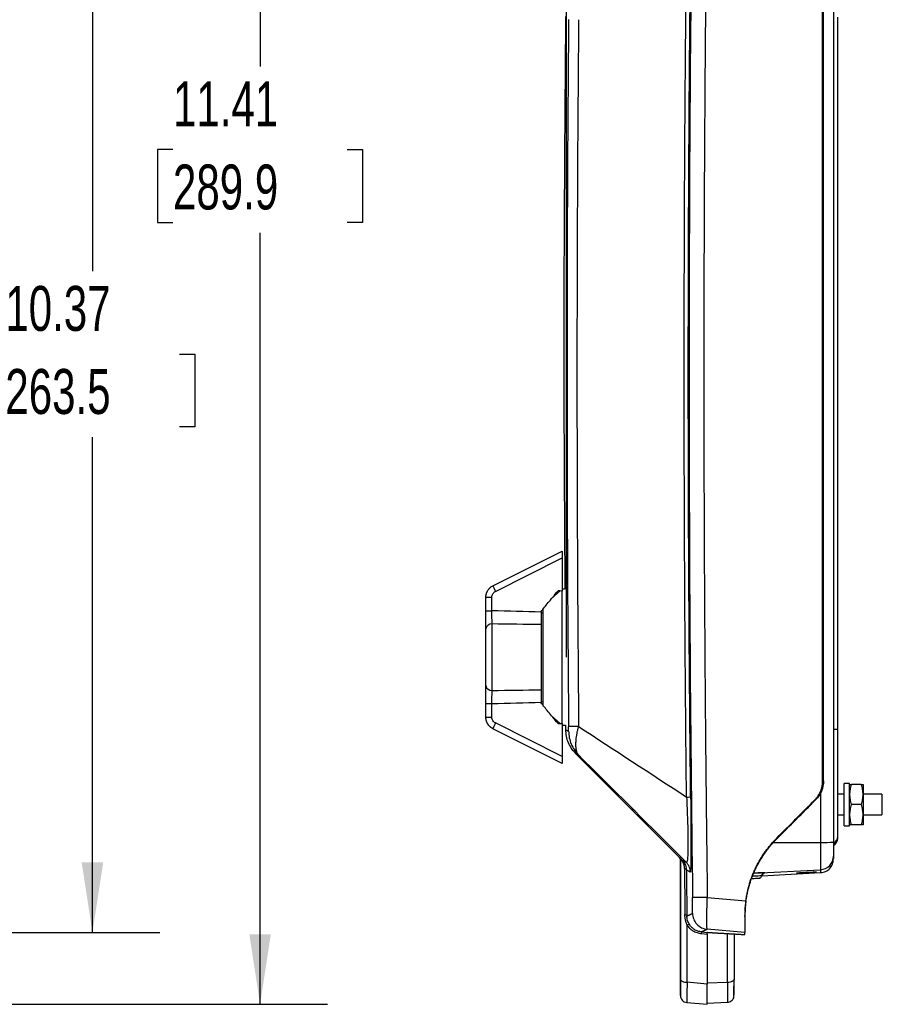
# Model space of a CAD drawing. Header units: inches. Extents: x 1.2 to 53.8, y 1.2 to 41.3.
# Tile 12 of 45: x 21.1 to 29.1, y 9.5 to 18.6. Entities that reach past the tile are written whole.
import ezdxf

# ---------------------------------------------------------------- set-up
doc = ezdxf.new("R2010")
doc.units = ezdxf.units.IN
doc.header["$LTSCALE"] = 5
doc.header["$MEASUREMENT"] = 0
doc.layers.add('DIMENSIONS', color=140, linetype='Continuous', lineweight=25)
doc.styles.add('SLDTEXTSTYLE0', font='TXT', dxfattribs={"width": 0.7})
doc.dimstyles.new('SLDDIMSTYLE1', dxfattribs={"dimtxt": 0.424805, "dimasz": 0.65, "dimexe": 0, "dimexo": 0.0625, "dimgap": 0.106201, "dimtad": 0, "dimtih": 1, "dimtoh": 1, "dimrnd": 1e-09, "dimzin": 12, "dimdsep": 46, "dimtxsty": 'SLDTEXTSTYLE0', "dimsah": 1, "dimcen": 0.09, "dimadec": 0, "dimazin": 3, "dimtfac": 1, "dimtofl": 0, "dimtmove": 0, "dimatfit": 3, "dimfxl": 0, "dimfrac": 2, "dimtolj": 1, "dimtzin": 12, "dimarcsym": 0})
doc.dimstyles.new('SLDDIMSTYLE3', dxfattribs={"dimtxt": 0.424805, "dimasz": 0.65, "dimexe": 0, "dimexo": 0.0625, "dimgap": 0.106201, "dimtad": 0, "dimtih": 1, "dimtoh": 1, "dimrnd": 1e-09, "dimzin": 12, "dimdsep": 46, "dimtxsty": 'SLDTEXTSTYLE0', "dimsah": 1, "dimcen": 0.09, "dimadec": 0, "dimazin": 3, "dimtfac": 1, "dimtmove": 0, "dimatfit": 0, "dimfxl": 0, "dimfrac": 2, "dimtolj": 1, "dimtzin": 12, "dimarcsym": 0})

# ---------------------------------------------------------------- blocks, each defined once
blk = doc.blocks.new('_D_3')
at = {"layer": 'DIMENSIONS'}
for p, q in [((17.918, 20.5129), (22.384, 20.5129)), ((21.759, 20.5129), (21.759, 16.2714)), ((20.9511, 15.5011), (20.8085, 15.5011)), ((20.8085, 15.5011), (20.8085, 14.826)), ((22.5669, 15.5011), (22.7095, 15.5011)), ((22.7095, 15.5011), (22.7095, 14.826)), ((20.8085, 14.826), (20.9511, 14.826)), ((22.7095, 14.826), (22.5669, 14.826)), ((21.759, 10.14), (21.759, 14.7309)), ((14.798, 10.14), (22.384, 10.14))]:
    blk.add_line(p, q, dxfattribs=at)
for points in [[(21.759, 20.5129), (21.659, 19.8629), (21.859, 19.8629)], [(21.759, 10.14), (21.859, 10.79), (21.659, 10.79)]]:
    blk.add_solid(points, dxfattribs=at)
at = {"layer": 'DIMENSIONS', "char_height": 0.41667, "attachment_point": 1, "style": 'SLDTEXTSTYLE0'}
for s, insert in [('10.37', (20.9511, 16.1333)), ('263.5', (20.9511, 15.3631))]:
    blk.add_mtext(s, dxfattribs=dict(at, insert=insert))
blk = doc.blocks.new('_D_4')
at = {"layer": 'DIMENSIONS'}
for p, q in [((17.8784, 20.8882), (23.9385, 20.8882)), ((23.3135, 20.8882), (23.3135, 18.1671)), ((22.5056, 17.3968), (22.363, 17.3968)), ((22.363, 17.3968), (22.363, 16.7217)), ((24.1214, 17.3968), (24.264, 17.3968)), ((24.264, 17.3968), (24.264, 16.7217)), ((22.363, 16.7217), (22.5056, 16.7217)), ((24.264, 16.7217), (24.1214, 16.7217)), ((23.3135, 9.4737), (23.3135, 16.6266)), ((14.1796, 9.4737), (23.9385, 9.4737))]:
    blk.add_line(p, q, dxfattribs=at)
for points in [[(23.3135, 20.8882), (23.2135, 20.2382), (23.4135, 20.2382)], [(23.3135, 9.4737), (23.4135, 10.1237), (23.2135, 10.1237)]]:
    blk.add_solid(points, dxfattribs=at)
at = {"layer": 'DIMENSIONS', "char_height": 0.41667, "attachment_point": 1, "style": 'SLDTEXTSTYLE0'}
for s, insert in [('11.41', (22.5056, 18.029)), ('289.9', (22.5056, 17.2588))]:
    blk.add_mtext(s, dxfattribs=dict(at, insert=insert))
blk = doc.blocks.new('_D_7')
at = {"layer": 'DIMENSIONS'}
for p, q in [((26.1543, 12.9414), (26.1543, 24.2845)), ((27.8801, 20.8494), (27.8801, 24.2845)), ((26.1543, 23.6595), (24.9043, 23.6595)), ((26.4332, 23.6595), (26.2905, 23.6595)), ((26.2905, 23.6595), (26.2905, 22.9844)), ((27.6955, 23.6595), (27.8382, 23.6595)), ((27.8382, 23.6595), (27.8382, 22.9844)), ((27.8801, 23.6595), (29.1301, 23.6595)), ((26.2905, 22.9844), (26.4332, 22.9844)), ((27.8382, 22.9844), (27.6955, 22.9844))]:
    blk.add_line(p, q, dxfattribs=at)
for points in [[(26.1543, 23.6595), (25.5043, 23.7595), (25.5043, 23.5595)], [(27.8801, 23.6595), (28.5301, 23.5595), (28.5301, 23.7595)]]:
    blk.add_solid(points, dxfattribs=at)
at = {"layer": 'DIMENSIONS', "char_height": 0.41667, "attachment_point": 1, "style": 'SLDTEXTSTYLE0'}
for s, insert in [('1.73', (26.4332, 24.2917)), ('43.8', (26.4332, 23.5215))]:
    blk.add_mtext(s, dxfattribs=dict(at, insert=insert))

msp = doc.modelspace()

# ---------------------------------------------------------------- linework, layer by layer
for p, q in [((28.6701, 12.025), (28.6701, 18.6256)), ((28.5384, 11.5457), (28.5384, 15.4612)), ((25.4726, 13.354), (26.116, 13.6756)), ((25.4958, 13.3011), (26.116, 13.6112)), ((26.116, 13.6112), (26.116, 13.305)), ((25.4073, 13.2483), (25.4631, 13.2483)), ((25.4073, 13.1212), (25.4073, 13.2483)), ((25.4631, 13.1212), (25.4631, 13.2483)), ((26.0949, 13.3054), (26.0169, 13.2345)), ((26.1124, 13.3082), (26.1124, 12.0764)), ((26.1359, 13.3213), (26.116, 13.3213)), ((25.4073, 13.1212), (25.4631, 13.1212)), ((25.9192, 13.1156), (25.9192, 13.1096)), ((25.9392, 13.1005), (25.9192, 13.1008)), ((25.9392, 12.3222), (25.9392, 13.144)), ((25.4654, 12.3828), (25.4654, 13)), ((25.9192, 12.9934), (25.9192, 12.3894)), ((25.4073, 12.4282), (25.4073, 12.9546)), ((25.4073, 12.2616), (25.4631, 12.2616)), ((25.4073, 12.1345), (25.4073, 12.2616)), ((25.4631, 12.1345), (25.4631, 12.2616)), ((25.9192, 12.2819), (25.9392, 12.2823)), ((25.9192, 12.2731), (25.9192, 12.2672)), ((25.9392, 12.2374), (25.9392, 12.3222)), ((26.0163, 12.1488), (26.0949, 12.0774)), ((25.4073, 12.1345), (25.4631, 12.1345)), ((26.116, 11.7715), (25.4958, 12.0816)), ((26.116, 12.0778), (26.116, 11.7715)), ((26.116, 12.0615), (26.1451, 12.0615)), ((26.1456, 12.0615), (26.1458, 12.02)), ((26.116, 11.7071), (25.4726, 12.0288)), ((28.6701, 11.0325), (28.6701, 12.025)), ((26.2378, 11.8002), (27.2022, 10.8358)), ((28.5301, 11.5449), (28.5384, 11.5457)), ((28.7801, 11.5221), (28.7301, 11.5221)), ((28.7301, 11.1284), (28.7301, 11.5221)), ((28.7801, 11.1284), (28.7801, 11.5221)), ((28.8883, 11.5128), (28.7968, 11.5128)), ((28.9051, 11.5128), (28.9051, 11.419)), ((28.7301, 11.4203), (28.6701, 11.4203)), ((29.0801, 11.4203), (28.9051, 11.4203)), ((28.9051, 11.419), (28.9051, 11.2315)), ((29.0801, 11.4203), (29.0801, 11.2303)), ((28.4655, 11.369), (28.4572, 11.3682)), ((28.4652, 11.3698), (28.4655, 11.369)), ((28.8883, 11.3253), (28.7968, 11.3253)), ((28.6701, 11.2303), (28.7301, 11.2303)), ((28.9051, 11.2315), (28.9051, 11.1378)), ((28.9051, 11.2303), (29.0801, 11.2303)), ((28.8883, 11.1378), (28.7968, 11.1378)), ((28.7301, 11.1284), (28.7801, 11.1284)), ((28.0776, 10.975), (28.5116, 10.9752)), ((28.1054, 11.0077), (28.105, 11.0087)), ((28.1054, 11.015), (28.1054, 11.0077)), ((28.5116, 10.9752), (28.5116, 10.7216)), ((28.6701, 11.0142), (28.6701, 11.0325)), ((27.2022, 10.8358), (27.2034, 10.8352)), ((27.211, 10.8147), (27.211, 10.1237)), ((27.211, 10.8146), (27.2121, 10.814)), ((28.6301, 10.8465), (28.6301, 10.8268)), ((27.8942, 10.6893), (28.5116, 10.7216)), ((27.9649, 10.6654), (28.5116, 10.6941)), ((27.9632, 10.6668), (27.9673, 10.6668)), ((27.461, 10.465), (27.8189, 10.434)), ((27.8101, 10.2867), (27.8104, 10.3079)), ((27.4074, 10.1296), (27.4087, 10.1445)), ((27.4087, 10.1445), (27.4606, 10.14)), ((27.8101, 10.139), (27.4605, 10.1693)), ((27.4606, 10.14), (27.4612, 10.1403)), ((27.8101, 10.1207), (27.8101, 10.1329)), ((27.4074, 10.1296), (27.4605, 10.125)), ((27.4602, 9.6611), (27.2733, 9.6775)), ((27.211, 9.609), (27.211, 9.555)), ((27.6485, 9.6753), (27.4602, 9.6704)), ((27.2703, 9.4903), (27.46, 9.4737)), ((27.46, 9.4829), (27.6484, 9.4927))]:
    msp.add_line(p, q)
at = {"flags": 128}
for points in [[(26.116, 13.305), (26.094, 13.3054), (26.0766, 13.3058)], [(26.0766, 12.077), (26.0987, 12.0774), (26.116, 12.0778)], [(27.2656, 10.7904), (27.0159, 11.039), (26.8359, 11.2182), (26.7873, 11.2667), (26.7733, 11.2806), (26.7661, 11.2877), (26.5341, 11.5188), (26.4049, 11.6475), (26.3015, 11.7505), (26.2756, 11.7763), (26.2691, 11.7828), (26.2674, 11.7844), (26.267, 11.7848), (26.2669, 11.7849), (26.2669, 11.7849), (26.2669, 11.7849), (26.2669, 11.7849), (26.2669, 11.7849)], [(27.9672, 10.6659), (27.9673, 10.6664), (27.9673, 10.6668)]]:
    msp.add_lwpolyline(points, dxfattribs=at)
for centre, radius, start, end in [((390.3858, 15.3253), 363.0942, 179.23297, 180.767039), ((384.5843, 15.3253), 358.4245, 179.476036, 180.523969), ((384.6601, 15.3253), 358.4081, 179.476254, 180.523752), ((25.7487, 13.4434), 0.2902, 197.9498, 209.35537), ((25.4601, 12.9469), 0.0533, 84.33685, 171.71853), ((25.4601, 12.4359), 0.0533, 188.28151, 275.66315), ((25.7487, 11.9394), 0.2902, 150.64463, 162.0502), ((28.6349, 13.1657), 1.1413, 269.79817, 271.76575), ((28.5402, 13.7975), 2.8225, 269.41942, 271.82442), ((28.5908, 11.0142), 0.0793, 300.23232, 0), ((28.5908, 11.0325), 0.0793, 300.36989, 359.99959), ((28.5051, 10.8465), 0.125, 272.99857, 359.99872), ((297.7318, 13.7811), 270.4823, 180.64852, 180.73913), ((27.4621, 10.0942), 0.0461, 84.96686, 91.04396)]:
    msp.add_arc(centre, radius, start, end)
for points, knots in [([(27.461, 20.1854), (27.4596, 20.0737), (27.4566, 19.8502), (27.4526, 19.5151), (27.4489, 19.1799), (27.4455, 18.8447), (27.4424, 18.5095), (27.4396, 18.1743), (27.4372, 17.8391), (27.435, 17.504), (27.4331, 17.1688), (27.4316, 16.8336), (27.4303, 16.4984), (27.4294, 16.1632), (27.4288, 15.828), (27.4285, 15.4928), (27.4285, 15.1576), (27.4288, 14.8225), (27.4294, 14.4873), (27.4303, 14.1521), (27.4316, 13.8169), (27.4331, 13.4817), (27.435, 13.1465), (27.4372, 12.8113), (27.4396, 12.4761), (27.4424, 12.141), (27.4455, 11.8058), (27.4489, 11.4706), (27.4526, 11.1354), (27.4566, 10.8002), (27.4596, 10.5768), (27.461, 10.465)], [0, 0, 0, 0, 0.0344847, 0.0689691, 0.103453, 0.1379366, 0.1724198, 0.2069027, 0.2413854, 0.2758678, 0.31035, 0.3448321, 0.379314, 0.4137958, 0.4482775, 0.4827592, 0.5172408, 0.5517225, 0.5862042, 0.620686, 0.6551679, 0.68965, 0.7241322, 0.7586146, 0.7930973, 0.8275802, 0.8620634, 0.896547, 0.9310309, 0.9655153, 1, 1, 1, 1]), ([(27.2682, 11.3952), (27.2664, 11.5591), (27.2647, 11.7236), (27.2615, 12.0521), (27.2601, 12.216), (27.256, 12.7078), (27.2515, 13.3634), (27.2481, 14.1824), (27.2469, 14.7555), (27.2466, 15.0419), (27.2466, 15.1647), (27.2466, 15.2465), (27.2465, 15.2874), (27.2466, 15.9838), (27.2484, 16.6393), (27.2529, 17.4584), (27.2544, 17.7042), (27.2565, 17.9909), (27.2576, 18.1343), (27.2581, 18.1958), (27.2583, 18.2265), (27.2585, 18.2419), (27.2586, 18.2598), (27.2587, 18.2688), (27.2587, 18.2726), (27.2587, 18.2752), (27.2587, 18.2765), (27.26, 18.4311), (27.2614, 18.5903), (27.2646, 18.9171), (27.2663, 19.085), (27.2682, 19.2553)], [0, 0, 0, 0, 0.0625, 0.0625, 0.125, 0.125, 0.25, 0.375, 0.4375, 0.46875, 0.484375, 0.484375, 0.5, 0.5, 0.75, 0.75, 0.8125, 0.84375, 0.859375, 0.867188, 0.867188, 0.871094, 0.873047, 0.874023, 0.874512, 0.874512, 0.875, 0.875, 0.9375, 0.9375, 1, 1, 1, 1]), ([(27.3062, 11.3959), (27.3044, 11.5596), (27.3027, 11.7239), (27.2996, 12.052), (27.2981, 12.2158), (27.2941, 12.7072), (27.2873, 13.6902), (27.2828, 15.3284), (27.2864, 16.6389), (27.2918, 17.6219), (27.2941, 17.9495), (27.2975, 18.3591), (27.2982, 18.441), (27.2993, 18.5636), (27.2997, 18.6044), (27.3004, 18.686), (27.3008, 18.7265), (27.3016, 18.8083), (27.302, 18.8498), (27.3026, 18.9118), (27.3028, 18.9324), (27.3032, 18.9732), (27.3035, 18.9935), (27.3041, 19.0539), (27.3045, 19.0941), (27.3054, 19.1746), (27.3058, 19.2148), (27.3062, 19.2546)], [0, 0, 0, 0, 0.0625, 0.0625, 0.125, 0.125, 0.25, 0.5, 0.75, 0.75, 0.875, 0.875, 0.90625, 0.90625, 0.921875, 0.921875, 0.9375, 0.9375, 0.953125, 0.953125, 0.960937, 0.960937, 0.96875, 0.96875, 0.984375, 0.984375, 1, 1, 1, 1]), ([(28.5384, 15.4612), (28.5384, 15.5683), (28.5384, 16.785), (28.5384, 18.0018), (28.5384, 19.1114)], [0, 0, 0, 0, 0.088021, 1, 1, 1, 1]), ([(26.1458, 18.6304), (26.1374, 17.5287), (26.124, 15.759), (26.1354, 13.9893), (26.1397, 13.3213)], [0, 0, 0, 0, 0.622547, 1, 1, 1, 1]), ([(26.116, 13.6756), (26.116, 13.6756), (26.116, 13.6743), (26.116, 13.668), (26.116, 13.6631), (26.116, 13.6506), (26.116, 13.643), (26.116, 13.6272), (26.116, 13.6189), (26.116, 13.6112)], [0, 0, 0, 0, 0.25, 0.25, 0.5, 0.5, 0.75, 0.75, 1, 1, 1, 1]), ([(25.4073, 13.2483), (25.4074, 13.2507), (25.4075, 13.2554), (25.4081, 13.2625), (25.4092, 13.2696), (25.4107, 13.2767), (25.4127, 13.2837), (25.4151, 13.2906), (25.4179, 13.2974), (25.4212, 13.304), (25.4257, 13.3118), (25.4318, 13.3206), (25.4399, 13.3301), (25.4495, 13.339), (25.4604, 13.3473), (25.4685, 13.3517), (25.4726, 13.354)], [0, 0, 0, 0, 0.054255, 0.108836, 0.163743, 0.218976, 0.274537, 0.330424, 0.386638, 0.443178, 0.500047, 0.591913, 0.687841, 0.787832, 0.891885, 1, 1, 1, 1]), ([(25.4631, 13.2483), (25.4631, 13.2538), (25.4639, 13.2592), (25.4669, 13.2697), (25.4691, 13.2747), (25.4748, 13.284), (25.4783, 13.2882), (25.4864, 13.2956), (25.4908, 13.2987), (25.4958, 13.3011)], [0, 0, 0, 0, 0.25, 0.25, 0.5, 0.5, 0.75, 0.75, 1, 1, 1, 1]), ([(25.9192, 13.1156), (25.9385, 13.1397), (25.9604, 13.1665), (26.0118, 13.2287), (26.0412, 13.2639), (26.0766, 13.3058)], [0, 0, 0, 0, 0.5, 0.5, 1, 1, 1, 1]), ([(25.4073, 12.9546), (25.4073, 12.9645), (25.4073, 12.9756), (25.4073, 13.0007), (25.4073, 13.0146), (25.4073, 13.0439), (25.4073, 13.0594), (25.4073, 13.0904), (25.4073, 13.1058), (25.4073, 13.1212)], [0, 0, 0, 0, 0.25, 0.25, 0.5, 0.5, 0.75, 0.75, 1, 1, 1, 1]), ([(25.4654, 13), (25.4649, 13.0147), (25.4644, 13.0334), (25.4636, 13.0751), (25.4633, 13.0982), (25.4631, 13.1212)], [0, 0, 0, 0, 0.5, 0.5, 1, 1, 1, 1]), ([(25.9192, 13.1096), (25.9192, 13.0885), (25.9192, 13.0664), (25.9192, 13.0259), (25.9192, 13.0077), (25.9192, 12.9934)], [0, 0, 0, 0, 0.5, 0.5, 1, 1, 1, 1]), ([(25.4073, 12.2616), (25.4073, 12.277), (25.4073, 12.2924), (25.4073, 12.3234), (25.4073, 12.3389), (25.4073, 12.3682), (25.4073, 12.3821), (25.4073, 12.4072), (25.4073, 12.4183), (25.4073, 12.4282)], [0, 0, 0, 0, 0.25, 0.25, 0.5, 0.5, 0.75, 0.75, 1, 1, 1, 1]), ([(25.4631, 12.2616), (25.4633, 12.2846), (25.4636, 12.3077), (25.4644, 12.3494), (25.4649, 12.3681), (25.4654, 12.3828)], [0, 0, 0, 0, 0.5, 0.5, 1, 1, 1, 1]), ([(25.9192, 12.3894), (25.9192, 12.3751), (25.9192, 12.3569), (25.9192, 12.3164), (25.9192, 12.2943), (25.9192, 12.2731)], [0, 0, 0, 0, 0.5, 0.5, 1, 1, 1, 1]), ([(26.0766, 12.077), (26.0412, 12.1189), (26.0118, 12.1541), (25.9604, 12.2162), (25.9385, 12.2431), (25.9192, 12.2672)], [0, 0, 0, 0, 0.5, 0.5, 1, 1, 1, 1]), ([(25.4726, 12.0288), (25.4706, 12.0299), (25.4665, 12.032), (25.4607, 12.0356), (25.4551, 12.0395), (25.4499, 12.0436), (25.4449, 12.048), (25.4402, 12.0526), (25.4358, 12.0575), (25.4318, 12.0625), (25.428, 12.0676), (25.4246, 12.0729), (25.4215, 12.0783), (25.4187, 12.0838), (25.4162, 12.0894), (25.4141, 12.095), (25.4122, 12.1006), (25.4107, 12.1063), (25.4095, 12.112), (25.4085, 12.1177), (25.4078, 12.1233), (25.4074, 12.1289), (25.4074, 12.1326), (25.4073, 12.1345)], [0, 0, 0, 0, 0.052909, 0.105289, 0.157139, 0.20846, 0.259252, 0.309515, 0.359249, 0.408453, 0.457129, 0.505276, 0.552894, 0.599983, 0.646543, 0.692575, 0.738078, 0.783053, 0.827499, 0.871416, 0.914806, 0.957667, 1, 1, 1, 1]), ([(25.4958, 12.0816), (25.4908, 12.0841), (25.4864, 12.0872), (25.4783, 12.0945), (25.4748, 12.0988), (25.4691, 12.1081), (25.4669, 12.1131), (25.4639, 12.1236), (25.4631, 12.1289), (25.4631, 12.1345)], [0, 0, 0, 0, 0.25, 0.25, 0.5, 0.5, 0.75, 0.75, 1, 1, 1, 1]), ([(26.267, 12.049), (26.2384, 12.0487), (26.2153, 12.0484), (26.1838, 12.0478), (26.1753, 12.0476), (26.1748, 12.0475)], [0, 0, 0, 0, 0.5, 0.5, 1, 1, 1, 1]), ([(26.2669, 11.7849), (26.266, 11.7859), (26.2634, 11.7887), (26.2589, 11.7949), (26.2538, 11.8047), (26.2494, 11.8175), (26.2464, 11.8304), (26.2441, 11.8455), (26.2422, 11.8675), (26.2423, 11.9), (26.245, 11.9358), (26.2489, 11.9645), (26.2527, 11.987), (26.2564, 12.0055), (26.2604, 12.0231), (26.2638, 12.037), (26.266, 12.0453), (26.267, 12.049)], [0, 0, 0, 0, 0.0277409, 0.0779233, 0.1511848, 0.2282167, 0.2961748, 0.3438708, 0.4340448, 0.5659735, 0.6916459, 0.7755663, 0.8226472, 0.8860922, 0.9318449, 0.9697623, 1, 1, 1, 1]), ([(26.1455, 12.02), (26.1455, 12.02), (26.1428, 12.0215), (26.1493, 12.0181), (26.1577, 12.0137), (26.1613, 12.0118), (26.1653, 12.0097), (26.1697, 12.0074), (26.173, 12.0056), (26.1747, 12.0048)], [0, 0, 0, 0, 0.000934, 0.561063, 0.649086, 0.737111, 0.825138, 0.913166, 1, 1, 1, 1]), ([(26.1455, 12.0201), (26.1469, 11.9996), (26.1495, 11.9586), (26.1687, 11.8997), (26.1975, 11.8449), (26.2251, 11.8144), (26.2388, 11.7992)], [0, 0, 0, 0, 0.25, 0.499999, 0.749999, 1, 1, 1, 1]), ([(26.1747, 12.0048), (26.1747, 12.0048), (26.1747, 12.0049), (26.1747, 12.0054), (26.1748, 12.0064), (26.1748, 12.0082), (26.1749, 12.0115), (26.1749, 12.017), (26.1749, 12.0237), (26.1749, 12.0313), (26.1749, 12.0393), (26.1748, 12.0448), (26.1748, 12.0475)], [0, 0, 0, 0, 0.060689, 0.120987, 0.181452, 0.242634, 0.371584, 0.500227, 0.628744, 0.757454, 0.878836, 1, 1, 1, 1]), ([(26.1747, 12.0048), (26.175, 11.964), (26.1834, 11.9234), (26.2149, 11.8482), (26.2381, 11.8138), (26.2669, 11.7849)], [0, 0, 0, 0, 0.5, 0.5, 1, 1, 1, 1]), ([(26.2669, 11.7849), (26.2642, 11.7863), (26.2589, 11.7891), (26.2525, 11.7925), (26.2471, 11.7953), (26.243, 11.7975), (26.2399, 11.7991), (26.2385, 11.7998), (26.2371, 11.8006), (26.2378, 11.8002), (26.2378, 11.8002)], [0, 0, 0, 0, 0.14171, 0.284612, 0.42751, 0.570404, 0.713296, 0.856187, 0.999076, 1, 1, 1, 1]), ([(26.116, 11.7715), (26.116, 11.7638), (26.116, 11.7556), (26.116, 11.7397), (26.116, 11.7322), (26.116, 11.7196), (26.116, 11.7148), (26.116, 11.7085), (26.116, 11.7071), (26.116, 11.7071)], [0, 0, 0, 0, 0.25, 0.25, 0.5, 0.5, 0.75, 0.75, 1, 1, 1, 1]), ([(28.4572, 11.3682), (28.4595, 11.3706), (28.464, 11.3752), (28.4705, 11.3826), (28.4767, 11.3902), (28.4826, 11.398), (28.491, 11.4101), (28.5011, 11.4269), (28.5115, 11.4491), (28.5197, 11.4722), (28.525, 11.4934), (28.5281, 11.5123), (28.5298, 11.5285), (28.53, 11.5394), (28.5301, 11.5449)], [0, 0, 0, 0, 0.05005, 0.100003, 0.149936, 0.199927, 0.250054, 0.375085, 0.500014, 0.624929, 0.749967, 0.833413, 0.916638, 1, 1, 1, 1]), ([(28.5384, 11.5457), (28.5384, 11.513), (28.5319, 11.4803), (28.5069, 11.4198), (28.4885, 11.3921), (28.4655, 11.369)], [0, 0, 0, 0, 0.5, 0.5, 1, 1, 1, 1]), ([(28.7968, 11.5128), (28.791, 11.4954), (28.7869, 11.4795), (28.7814, 11.4489), (28.7801, 11.4341), (28.7801, 11.419)], [0, 0, 0, 0, 0.5, 0.5, 1, 1, 1, 1]), ([(28.7801, 11.5128), (28.7801, 11.5128), (28.7814, 11.5128), (28.7869, 11.5128), (28.791, 11.5128), (28.7968, 11.5128)], [0, 0, 0, 0, 0.5, 0.5, 1, 1, 1, 1]), ([(28.9051, 11.419), (28.9051, 11.4341), (28.9037, 11.4489), (28.8982, 11.4795), (28.8941, 11.4954), (28.8883, 11.5128)], [0, 0, 0, 0, 0.5, 0.5, 1, 1, 1, 1]), ([(28.8883, 11.5128), (28.8941, 11.5128), (28.8982, 11.5128), (28.9037, 11.5128), (28.9051, 11.5128), (28.9051, 11.5128)], [0, 0, 0, 0, 0.5, 0.5, 1, 1, 1, 1]), ([(28.5116, 11.4354), (28.5116, 11.3907), (28.5116, 11.2851), (28.5116, 11.1528), (28.5116, 11.0533), (28.5116, 11.0096), (28.5116, 10.9903), (28.5116, 10.9819), (28.5116, 10.9781), (28.5116, 10.9763), (28.5116, 10.9755), (28.5116, 10.9752)], [0, 0, 0, 0, 0.291412, 0.688221, 0.862817, 0.93964, 0.973441, 0.988314, 0.994858, 0.997738, 1, 1, 1, 1]), ([(28.7801, 11.419), (28.7801, 11.404), (28.7814, 11.3892), (28.7869, 11.3585), (28.791, 11.3427), (28.7968, 11.3253)], [0, 0, 0, 0, 0.5, 0.5, 1, 1, 1, 1]), ([(28.8883, 11.3253), (28.8941, 11.3427), (28.8982, 11.3585), (28.9037, 11.3892), (28.9051, 11.404), (28.9051, 11.419)], [0, 0, 0, 0, 0.5, 0.5, 1, 1, 1, 1]), ([(27.2682, 11.3952), (27.27, 11.3608), (27.2717, 11.3253), (27.2748, 11.2518), (27.2762, 11.2137), (27.278, 11.1556), (27.2786, 11.1361), (27.2795, 11.0969), (27.2799, 11.0773), (27.2806, 11.0387), (27.2808, 11.0196), (27.2811, 10.9829), (27.2811, 10.9653), (27.2809, 10.9323), (27.2808, 10.917), (27.2802, 10.8892), (27.2798, 10.8767), (27.2785, 10.8437), (27.2773, 10.8275), (27.2744, 10.8042), (27.2728, 10.7971), (27.2694, 10.7894), (27.2675, 10.7887), (27.2656, 10.7904)], [0, 0, 0, 0, 0.125, 0.125, 0.25, 0.25, 0.3125, 0.3125, 0.375, 0.375, 0.4375, 0.4375, 0.5, 0.5, 0.5625, 0.5625, 0.625, 0.625, 0.75, 0.75, 0.875, 0.875, 1, 1, 1, 1]), ([(27.2682, 11.3952), (27.28, 11.3953), (27.2894, 11.3955), (27.3024, 11.3958), (27.306, 11.3959), (27.3062, 11.3959)], [0, 0, 0, 0, 0.5, 0.5, 1, 1, 1, 1]), ([(27.3062, 11.3959), (27.3065, 11.3755), (27.3067, 11.3554), (27.307, 11.3255), (27.3071, 11.3155), (27.3073, 11.2958), (27.3073, 11.2872), (27.3076, 11.2542), (27.3078, 11.2326), (27.308, 11.2007), (27.3081, 11.1902), (27.3083, 11.1694), (27.3083, 11.1604), (27.3085, 11.1255), (27.3087, 11.0916), (27.3088, 11.0592), (27.3089, 11.0379), (27.3089, 11.0285), (27.309, 10.9717), (27.309, 10.9303), (27.3088, 10.875), (27.3087, 10.8577), (27.3085, 10.8338), (27.3085, 10.8261), (27.3083, 10.8114), (27.3082, 10.8036), (27.3079, 10.7854), (27.3077, 10.7688), (27.3073, 10.7547), (27.3071, 10.7459), (27.307, 10.7412), (27.3066, 10.7311), (27.3064, 10.7252), (27.306, 10.7178), (27.3059, 10.7155), (27.3056, 10.7115), (27.3054, 10.7095), (27.3048, 10.7025), (27.3043, 10.6999), (27.3037, 10.7002)], [0, 0, 0, 0, 0.0625, 0.0625, 0.09375, 0.09375, 0.125, 0.125, 0.1875, 0.1875, 0.21875, 0.21875, 0.25, 0.25, 0.3125, 0.34375, 0.34375, 0.375, 0.375, 0.5, 0.5, 0.5625, 0.5625, 0.59375, 0.59375, 0.625, 0.625, 0.6875, 0.71875, 0.71875, 0.75, 0.75, 0.8125, 0.8125, 0.84375, 0.84375, 0.875, 0.875, 1, 1, 1, 1]), ([(28.7968, 11.3253), (28.791, 11.3079), (28.7869, 11.292), (28.7814, 11.2614), (28.7801, 11.2466), (28.7801, 11.2315)], [0, 0, 0, 0, 0.5, 0.5, 1, 1, 1, 1]), ([(28.9051, 11.2315), (28.9051, 11.2466), (28.9037, 11.2614), (28.8982, 11.292), (28.8941, 11.3079), (28.8883, 11.3253)], [0, 0, 0, 0, 0.5, 0.5, 1, 1, 1, 1]), ([(28.7801, 11.2315), (28.7801, 11.2165), (28.7814, 11.2017), (28.7869, 11.171), (28.791, 11.1552), (28.7968, 11.1378)], [0, 0, 0, 0, 0.5, 0.5, 1, 1, 1, 1]), ([(28.8883, 11.1378), (28.8941, 11.1552), (28.8982, 11.171), (28.9037, 11.2017), (28.9051, 11.2165), (28.9051, 11.2315)], [0, 0, 0, 0, 0.5, 0.5, 1, 1, 1, 1]), ([(28.7968, 11.1378), (28.791, 11.1378), (28.7869, 11.1378), (28.7814, 11.1378), (28.7801, 11.1378), (28.7801, 11.1378)], [0, 0, 0, 0, 0.5, 0.5, 1, 1, 1, 1]), ([(28.9051, 11.1378), (28.9051, 11.1378), (28.9037, 11.1378), (28.8982, 11.1378), (28.8941, 11.1378), (28.8883, 11.1378)], [0, 0, 0, 0, 0.5, 0.5, 1, 1, 1, 1]), ([(27.8189, 10.434), (27.8198, 10.4409), (27.8217, 10.4545), (27.8251, 10.4749), (27.8288, 10.4951), (27.833, 10.5153), (27.8375, 10.5352), (27.8424, 10.5551), (27.8477, 10.5748), (27.8534, 10.5944), (27.8595, 10.6138), (27.866, 10.6331), (27.8729, 10.6523), (27.8802, 10.6714), (27.8879, 10.6903), (27.896, 10.709), (27.9045, 10.7277), (27.9134, 10.7462), (27.9226, 10.7646), (27.9323, 10.7828), (27.9424, 10.8009), (27.9553, 10.8231), (27.9715, 10.8492), (27.9913, 10.8788), (28.012, 10.9076), (28.0338, 10.9356), (28.0566, 10.9629), (28.0804, 10.9895), (28.097, 11.0065), (28.1054, 11.015)], [0, 0, 0, 0, 0.031396, 0.062684, 0.093875, 0.124984, 0.156022, 0.187003, 0.217939, 0.248844, 0.27973, 0.310611, 0.341499, 0.372408, 0.403351, 0.43434, 0.465389, 0.496511, 0.527718, 0.559022, 0.590437, 0.621975, 0.676027, 0.729951, 0.783813, 0.837682, 0.891625, 0.945709, 1, 1, 1, 1]), ([(27.823, 10.4545), (27.8242, 10.4611), (27.8264, 10.4746), (27.8304, 10.4949), (27.8348, 10.5155), (27.8397, 10.5362), (27.8451, 10.5572), (27.8511, 10.5785), (27.8577, 10.5999), (27.8648, 10.6215), (27.8725, 10.6432), (27.8809, 10.6651), (27.8899, 10.6871), (27.8995, 10.7092), (27.9099, 10.7313), (27.9282, 10.7683), (27.9578, 10.8215), (27.9911, 10.8714), (28.0173, 10.9068), (28.0338, 10.928), (28.054, 10.9522), (28.078, 10.9794), (28.0959, 10.9979), (28.1054, 11.0077)], [0, 0, 0, 0, 0.032168, 0.064882, 0.098143, 0.13195, 0.166304, 0.201204, 0.236651, 0.272645, 0.309185, 0.346271, 0.383905, 0.422085, 0.460812, 0.500086, 0.61797, 0.750025, 0.785063, 0.82758, 0.877575, 0.935049, 1, 1, 1, 1]), ([(28.6301, 10.9765), (28.6301, 10.9594), (28.6301, 10.9425), (28.6301, 10.9113), (28.6301, 10.8969), (28.6301, 10.8729), (28.6301, 10.8633), (28.6301, 10.8502), (28.6301, 10.8466), (28.6301, 10.8465)], [0, 0, 0, 0, 0.25, 0.25, 0.5, 0.5, 0.75, 0.75, 1, 1, 1, 1]), ([(27.2034, 10.8352), (27.2034, 10.8352), (27.2038, 10.8348), (27.205, 10.8336), (27.2054, 10.8331), (27.2065, 10.832), (27.2072, 10.8314), (27.2101, 10.8285), (27.2127, 10.8259), (27.2195, 10.8191), (27.2237, 10.8149), (27.2287, 10.8099)], [0, 0, 0, 0, 0.25, 0.25, 0.375, 0.375, 0.5, 0.5, 0.75, 0.75, 1, 1, 1, 1]), ([(27.2295, 10.7988), (27.2287, 10.7998), (27.2272, 10.8016), (27.225, 10.8041), (27.223, 10.8064), (27.2212, 10.8084), (27.2195, 10.8102), (27.2179, 10.8117), (27.2166, 10.813), (27.2146, 10.8146), (27.2126, 10.8156), (27.2123, 10.8145), (27.2121, 10.814)], [0, 0, 0, 0, 0.073857, 0.145031, 0.214066, 0.281554, 0.34813, 0.414454, 0.481199, 0.549017, 0.759049, 1, 1, 1, 1]), ([(27.2287, 10.8099), (27.2291, 10.8097), (27.2298, 10.8093), (27.2313, 10.8085), (27.2331, 10.8075), (27.2353, 10.8064), (27.2379, 10.805), (27.2408, 10.8035), (27.244, 10.8018), (27.2476, 10.7999), (27.2516, 10.7978), (27.2559, 10.7955), (27.2605, 10.7931), (27.2639, 10.7913), (27.2656, 10.7904)], [0, 0, 0, 0, 0.0831836, 0.1663924, 0.2496268, 0.3328869, 0.416173, 0.4994852, 0.5828237, 0.6661887, 0.7495805, 0.8329991, 0.9164874, 1, 1, 1, 1]), ([(27.2287, 10.8099), (27.2298, 10.8088), (27.232, 10.8065), (27.2352, 10.8029), (27.2384, 10.7991), (27.2416, 10.7949), (27.2447, 10.7905), (27.2478, 10.7857), (27.2507, 10.7807), (27.2535, 10.7754), (27.2561, 10.7697), (27.259, 10.7626), (27.2619, 10.7537), (27.2645, 10.743), (27.2663, 10.7315), (27.2666, 10.7237), (27.2668, 10.7196)], [0, 0, 0, 0, 0.046725, 0.094459, 0.143453, 0.193935, 0.246118, 0.300189, 0.35632, 0.414663, 0.475355, 0.538519, 0.642087, 0.753366, 0.872603, 1, 1, 1, 1]), ([(27.2495, 10.7328), (27.2495, 10.7347), (27.2494, 10.7383), (27.249, 10.7438), (27.2483, 10.7503), (27.2472, 10.7578), (27.2452, 10.7666), (27.2425, 10.7751), (27.2394, 10.7829), (27.2361, 10.7893), (27.2329, 10.7945), (27.2306, 10.7974), (27.2295, 10.7988)], [0, 0, 0, 0, 0.084794, 0.167926, 0.249523, 0.3798, 0.503049, 0.638179, 0.759352, 0.847109, 0.926452, 1, 1, 1, 1]), ([(27.3037, 10.7002), (27.3035, 10.7169), (27.3, 10.7336), (27.287, 10.7644), (27.2774, 10.7786), (27.2656, 10.7904)], [0, 0, 0, 0, 0.5, 0.5, 1, 1, 1, 1]), ([(28.5116, 10.6941), (28.5273, 10.6967), (28.5588, 10.7018), (28.5977, 10.731), (28.6248, 10.7714), (28.6283, 10.8031), (28.6301, 10.8189)], [0, 0, 0, 0, 0.25, 0.5, 0.75, 1, 1, 1, 1]), ([(28.6296, 10.8182), (28.6296, 10.8181), (28.6294, 10.8168), (28.6285, 10.82), (28.6278, 10.8229)], [0, 0, 0, 0, 0.115869, 1, 1, 1, 1]), ([(27.2668, 10.7196), (27.2667, 10.7224), (27.265, 10.7252), (27.259, 10.7298), (27.2546, 10.7317), (27.2495, 10.7328)], [0, 0, 0, 0, 0.5, 0.5, 1, 1, 1, 1]), ([(27.2668, 10.7196), (27.2687, 10.7186), (27.2747, 10.7154), (27.2855, 10.7097), (27.2917, 10.7065), (27.2939, 10.7053), (27.2974, 10.7035), (27.2986, 10.7028), (27.3005, 10.7019), (27.3011, 10.7015), (27.3024, 10.7009), (27.303, 10.7005), (27.3037, 10.7002)], [0, 0, 0, 0, 0.5, 0.75, 0.75, 0.875, 0.875, 0.9375, 0.9375, 0.96875, 0.96875, 1, 1, 1, 1]), ([(27.9955, 10.693), (27.9929, 10.6931), (27.9877, 10.6932), (27.949, 10.6917), (27.9151, 10.6902), (27.8963, 10.6892), (27.8942, 10.6891)], [0, 0, 0, 0, 0.34643, 0.692901, 0.965889, 1, 1, 1, 1]), ([(27.9952, 10.6911), (27.9884, 10.6907), (27.9818, 10.688), (27.9717, 10.6789), (27.9683, 10.6726), (27.9672, 10.6659)], [0, 0, 0, 0, 0.5, 0.5, 1, 1, 1, 1]), ([(27.9673, 10.6668), (27.9682, 10.6737), (27.9716, 10.6803), (27.9818, 10.6898), (27.9886, 10.6926), (27.9955, 10.693)], [0, 0, 0, 0, 0.5, 0.5, 1, 1, 1, 1]), ([(27.9684, 10.6708), (27.969, 10.6724), (27.9705, 10.6763), (27.9719, 10.6795), (27.9694, 10.6804), (27.968, 10.6809)], [0, 0, 0, 0, 0.239396, 0.58113, 1, 1, 1, 1]), ([(28.3464, 10.6927), (28.336, 10.6922), (28.3153, 10.6911), (28.2941, 10.6902), (28.2843, 10.6898), (28.2875, 10.6902), (28.3033, 10.6912), (28.3294, 10.6927), (28.3623, 10.6945), (28.3976, 10.6963), (28.4306, 10.698), (28.4565, 10.6992), (28.4721, 10.6999), (28.4726, 10.6998), (28.4729, 10.6998)], [0, 0, 0, 0, 0.0851399, 0.1702251, 0.2553829, 0.340576, 0.4256637, 0.5106826, 0.5956878, 0.680711, 0.7657565, 0.8508334, 0.9359771, 1, 1, 1, 1]), ([(28.4737, 10.6998), (28.4726, 10.6997), (28.4694, 10.6994), (28.459, 10.6988), (28.4519, 10.6984), (28.4348, 10.6974), (28.4248, 10.6968), (28.4032, 10.6957), (28.3917, 10.695), (28.3801, 10.6944)], [0, 0, 0, 0, 0.25, 0.25, 0.5, 0.5, 0.75, 0.75, 1, 1, 1, 1]), ([(28.5116, 10.7216), (28.5116, 10.7126), (28.5116, 10.6965), (28.5116, 10.6958), (28.5116, 10.6955)], [0, 0, 0, 0, 0.56, 1, 1, 1, 1]), ([(27.9391, 10.6407), (27.9375, 10.6406), (27.9341, 10.6404), (27.9099, 10.6391), (27.8877, 10.638), (27.8748, 10.6373), (27.8725, 10.6372)], [0, 0, 0, 0, 0.338084, 0.676336, 0.942456, 1, 1, 1, 1]), ([(27.8834, 10.6631), (27.8873, 10.6633), (27.9068, 10.6643), (27.9347, 10.6657), (27.9589, 10.6667), (27.9621, 10.6667), (27.9632, 10.6668)], [0, 0, 0, 0, 0.091708, 0.451105, 0.810472, 1, 1, 1, 1]), ([(27.9581, 10.6488), (27.9581, 10.6488), (27.9559, 10.6459), (27.9493, 10.6424), (27.9425, 10.6413), (27.9391, 10.6407)], [0, 0, 0, 0, 0.010975, 0.505487, 1, 1, 1, 1]), ([(27.949, 10.6429), (27.9514, 10.644), (27.9549, 10.6457), (27.9572, 10.6484), (27.958, 10.6494)], [0, 0, 0, 0, 0.662606, 1, 1, 1, 1]), ([(27.9581, 10.6488), (27.9604, 10.6515), (27.965, 10.6569), (27.9651, 10.6638), (27.9652, 10.6672)], [0, 0, 0, 0, 0.494183, 1, 1, 1, 1]), ([(27.3236, 10.3166), (27.3239, 10.3168), (27.3242, 10.3207), (27.3246, 10.3356), (27.3248, 10.3465), (27.3249, 10.3738), (27.3248, 10.3902), (27.3246, 10.4258), (27.3244, 10.4451), (27.3241, 10.4645)], [0, 0, 0, 0, 0.25, 0.25, 0.5, 0.5, 0.75, 0.75, 1, 1, 1, 1]), ([(27.461, 10.465), (27.4428, 10.4648), (27.4248, 10.4646), (27.3919, 10.4643), (27.3769, 10.4642), (27.3519, 10.4641), (27.3419, 10.4641), (27.3282, 10.4643), (27.3245, 10.4644), (27.3241, 10.4645)], [0, 0, 0, 0, 0.25, 0.25, 0.5, 0.5, 0.75, 0.75, 1, 1, 1, 1]), ([(27.4605, 10.1693), (27.4592, 10.1698), (27.4582, 10.1777), (27.4568, 10.2077), (27.4565, 10.2296), (27.4566, 10.2843), (27.457, 10.317), (27.4585, 10.3881), (27.4597, 10.4266), (27.461, 10.465)], [0, 0, 0, 0, 0.25, 0.25, 0.5, 0.5, 0.75, 0.75, 1, 1, 1, 1]), ([(27.8189, 10.434), (27.8185, 10.4307), (27.8176, 10.424), (27.8164, 10.4139), (27.8153, 10.4039), (27.8144, 10.3939), (27.8135, 10.384), (27.8128, 10.3741), (27.8119, 10.3618), (27.8111, 10.3472), (27.8105, 10.3305), (27.8101, 10.3141), (27.8101, 10.3035), (27.8101, 10.2982)], [0, 0, 0, 0, 0.0715788, 0.1429502, 0.2141923, 0.2853836, 0.3566029, 0.4279287, 0.4994393, 0.6247972, 0.7497273, 0.8746537, 1, 1, 1, 1]), ([(27.8111, 10.333), (27.8115, 10.342), (27.8124, 10.3645), (27.816, 10.4061), (27.8207, 10.4384), (27.823, 10.4545)], [0, 0, 0, 0, 0.2520426, 0.6288419, 1, 1, 1, 1]), ([(27.2719, 10.2919), (27.2722, 10.292), (27.2728, 10.2923), (27.274, 10.2929), (27.2757, 10.2937), (27.2776, 10.2946), (27.28, 10.2958), (27.2827, 10.2971), (27.2858, 10.2985), (27.2892, 10.3002), (27.293, 10.302), (27.2972, 10.304), (27.3017, 10.3062), (27.3066, 10.3085), (27.3119, 10.311), (27.3175, 10.3137), (27.3216, 10.3157), (27.3236, 10.3166)], [0, 0, 0, 0, 0.066665, 0.133331, 0.199997, 0.266662, 0.333328, 0.399994, 0.466661, 0.533327, 0.599994, 0.666661, 0.733328, 0.799996, 0.866664, 0.933332, 1, 1, 1, 1]), ([(27.3236, 10.3166), (27.3239, 10.2983), (27.3275, 10.2799), (27.3412, 10.2459), (27.3512, 10.2301), (27.3762, 10.2032), (27.3912, 10.192), (27.4242, 10.1759), (27.4422, 10.1709), (27.4605, 10.1693)], [0, 0, 0, 0, 0.25, 0.25, 0.5, 0.5, 0.75, 0.75, 1, 1, 1, 1]), ([(27.2736, 10.2088), (27.2724, 10.2115), (27.2699, 10.217), (27.2667, 10.2255), (27.2638, 10.2342), (27.2612, 10.2429), (27.259, 10.2517), (27.2572, 10.2606), (27.2557, 10.2695), (27.2545, 10.2784), (27.2536, 10.2874), (27.253, 10.2965), (27.2529, 10.3025), (27.2529, 10.3055)], [0, 0, 0, 0, 0.090613, 0.180965, 0.271161, 0.36131, 0.451519, 0.541896, 0.632548, 0.72358, 0.815098, 0.907204, 1, 1, 1, 1]), ([(27.2529, 10.3055), (27.2584, 10.3044), (27.2633, 10.3026), (27.27, 10.2978), (27.2719, 10.2949), (27.2719, 10.2919)], [0, 0, 0, 0, 0.5, 0.5, 1, 1, 1, 1]), ([(27.2972, 10.2105), (27.2886, 10.2234), (27.2822, 10.2374), (27.274, 10.2651), (27.2721, 10.2788), (27.2719, 10.2919)], [0, 0, 0, 0, 0.5, 0.5, 1, 1, 1, 1]), ([(27.8101, 10.2982), (27.8101, 10.2953), (27.8101, 10.2894), (27.8101, 10.2807), (27.8101, 10.2723), (27.8101, 10.264), (27.8101, 10.256), (27.8101, 10.2481), (27.8101, 10.2404), (27.8101, 10.2256), (27.8101, 10.205), (27.8101, 10.1818), (27.8101, 10.1632), (27.8101, 10.1519), (27.8101, 10.1454), (27.8101, 10.1419), (27.8101, 10.1396), (27.8101, 10.1392), (27.8101, 10.139)], [0, 0, 0, 0, 0.03138, 0.062656, 0.093862, 0.125034, 0.156209, 0.187421, 0.218708, 0.250103, 0.374928, 0.499909, 0.624796, 0.74989, 0.812488, 0.874851, 0.937261, 1, 1, 1, 1]), ([(27.8101, 10.2867), (27.8101, 10.2709), (27.8101, 10.2584), (27.8101, 10.2415), (27.8101, 10.237), (27.8101, 10.2367)], [0, 0, 0, 0, 0.5, 0.5, 1, 1, 1, 1]), ([(27.2972, 10.2105), (27.2958, 10.2126), (27.2927, 10.2136), (27.2843, 10.213), (27.279, 10.2114), (27.2736, 10.2088)], [0, 0, 0, 0, 0.5, 0.5, 1, 1, 1, 1]), ([(27.2736, 10.2088), (27.2803, 10.1988), (27.2881, 10.1893), (27.3062, 10.1715), (27.3164, 10.1633), (27.3393, 10.1491), (27.3519, 10.143), (27.3787, 10.1339), (27.393, 10.1309), (27.4074, 10.1296)], [0, 0, 0, 0, 0.25, 0.25, 0.5, 0.5, 0.75, 0.75, 1, 1, 1, 1]), ([(27.4087, 10.1445), (27.3967, 10.1456), (27.3848, 10.1481), (27.3624, 10.1557), (27.3519, 10.1607), (27.3329, 10.1726), (27.3243, 10.1794), (27.3093, 10.1942), (27.3028, 10.2022), (27.2972, 10.2105)], [0, 0, 0, 0, 0.25, 0.25, 0.5, 0.5, 0.75, 0.75, 1, 1, 1, 1]), ([(27.4605, 10.1693), (27.4584, 10.1683), (27.4543, 10.1663), (27.4486, 10.1636), (27.4433, 10.1611), (27.4383, 10.1587), (27.4338, 10.1565), (27.4296, 10.1545), (27.4257, 10.1527), (27.4223, 10.151), (27.4192, 10.1495), (27.4165, 10.1482), (27.4142, 10.1471), (27.4122, 10.1462), (27.4106, 10.1454), (27.4094, 10.1449), (27.4089, 10.1446), (27.4087, 10.1445)], [0, 0, 0, 0, 0.066668, 0.133336, 0.200003, 0.26667, 0.333337, 0.400003, 0.466669, 0.533335, 0.600001, 0.666667, 0.733333, 0.799999, 0.866666, 0.933333, 1, 1, 1, 1]), ([(27.4605, 10.125), (27.4605, 10.1295), (27.4605, 10.1333), (27.4606, 10.1385), (27.4606, 10.14), (27.4606, 10.14)], [0, 0, 0, 0, 0.5, 0.5, 1, 1, 1, 1]), ([(27.4661, 10.1401), (27.4677, 10.14), (27.471, 10.1398), (27.4764, 10.1395), (27.4821, 10.1392), (27.4882, 10.1388), (27.4946, 10.1385), (27.5014, 10.1381), (27.5086, 10.1376), (27.5162, 10.1372), (27.5241, 10.1367), (27.5324, 10.1363), (27.541, 10.1358), (27.5501, 10.1352), (27.5594, 10.1347), (27.5692, 10.1341), (27.5793, 10.1336), (27.5898, 10.1329), (27.6007, 10.1323), (27.6119, 10.1317), (27.6235, 10.131), (27.6354, 10.1303), (27.6478, 10.1296), (27.6605, 10.1288), (27.6735, 10.1281), (27.687, 10.1273), (27.7008, 10.1265), (27.7149, 10.1257), (27.7295, 10.1248), (27.7444, 10.124), (27.7596, 10.1231), (27.7752, 10.1222), (27.786, 10.1215), (27.7913, 10.1212)], [0, 0, 0, 0, 0.032304, 0.064598, 0.096884, 0.129163, 0.161434, 0.193698, 0.225956, 0.258209, 0.290457, 0.322701, 0.354941, 0.387179, 0.419414, 0.451648, 0.483881, 0.516114, 0.548347, 0.580581, 0.612816, 0.645054, 0.677295, 0.709539, 0.741787, 0.774041, 0.806299, 0.838564, 0.870835, 0.903114, 0.9354, 0.967696, 1, 1, 1, 1]), ([(27.211, 10.1237), (27.211, 10.1197), (27.211, 10.1117), (27.211, 10.0528), (27.2111, 9.9674), (27.2111, 9.9001), (27.2111, 9.8664)], [0, 0, 0, 0, 0.249984, 0.499985, 0.749872, 1, 1, 1, 1]), ([(27.6485, 9.6753), (27.6486, 9.7999), (27.6487, 9.9513), (27.6488, 10.1027), (27.6488, 10.1295)], [0, 0, 0, 0, 0.8226766, 1, 1, 1, 1]), ([(27.7104, 10.1259), (27.7104, 10.1077), (27.7102, 9.9683), (27.7102, 9.8289), (27.7101, 9.7077)], [0, 0, 0, 0, 0.1307091, 1, 1, 1, 1]), ([(27.2111, 9.8664), (27.2111, 9.863), (27.2111, 9.8563), (27.2111, 9.8463), (27.2111, 9.8362), (27.2111, 9.8262), (27.2111, 9.8113), (27.2111, 9.7916), (27.2111, 9.7678), (27.2111, 9.7449), (27.2111, 9.716), (27.211, 9.6832), (27.211, 9.6565), (27.211, 9.6393), (27.211, 9.6285), (27.211, 9.6199), (27.211, 9.6144), (27.211, 9.6111), (27.211, 9.6094), (27.211, 9.6092), (27.211, 9.609)], [0, 0, 0, 0, 0.02488, 0.049789, 0.074768, 0.099859, 0.125099, 0.187523, 0.250174, 0.3128, 0.375216, 0.500005, 0.624815, 0.687238, 0.749902, 0.812555, 0.874994, 0.91696, 0.958567, 1, 1, 1, 1]), ([(27.211, 9.555), (27.211, 9.5556), (27.211, 9.5569), (27.211, 9.5676), (27.211, 9.5823), (27.211, 9.6), (27.2111, 9.6285), (27.2111, 9.6677), (27.2111, 9.6986), (27.2111, 9.71)], [0, 0, 0, 0, 0.125227, 0.304541, 0.410327, 0.493328, 0.661367, 0.874422, 1, 1, 1, 1]), ([(27.2111, 9.71), (27.2111, 9.7059), (27.2127, 9.7017), (27.2189, 9.694), (27.2234, 9.6905), (27.2349, 9.6845), (27.2417, 9.6821), (27.2568, 9.6787), (27.265, 9.6777), (27.2733, 9.6775)], [0, 0, 0, 0, 0.25, 0.25, 0.5, 0.5, 0.75, 0.75, 1, 1, 1, 1]), ([(27.2733, 9.6775), (27.2728, 9.6486), (27.2719, 9.592), (27.2709, 9.5323), (27.2704, 9.4996), (27.2703, 9.4866), (27.2703, 9.4903), (27.2703, 9.4903)], [0, 0, 0, 0, 0.268731, 0.524931, 0.768644, 0.999925, 1, 1, 1, 1]), ([(27.7101, 9.7077), (27.7101, 9.7036), (27.7086, 9.6995), (27.7025, 9.6919), (27.698, 9.6883), (27.6866, 9.6824), (27.6798, 9.6799), (27.6649, 9.6765), (27.6568, 9.6755), (27.6485, 9.6753)], [0, 0, 0, 0, 0.25, 0.25, 0.5, 0.5, 0.75, 0.75, 1, 1, 1, 1]), ([(27.7054, 9.5335), (27.7058, 9.5366), (27.7065, 9.5428), (27.7075, 9.5792), (27.7083, 9.6316), (27.7088, 9.6783), (27.709, 9.7016)], [0, 0, 0, 0, 0.253422, 0.504594, 0.753461, 1, 1, 1, 1]), ([(27.71, 9.5579), (27.71, 9.5599), (27.71, 9.5638), (27.7101, 9.5953), (27.7101, 9.6426), (27.7101, 9.686), (27.7101, 9.7077)], [0, 0, 0, 0, 0.244622, 0.496402, 0.748192, 1, 1, 1, 1]), ([(27.46, 9.4737), (27.46, 9.4737), (27.46, 9.478), (27.4601, 9.495), (27.4601, 9.5076), (27.4601, 9.5404), (27.4601, 9.5604), (27.4602, 9.6066), (27.4602, 9.6328), (27.4602, 9.6611)], [0, 0, 0, 0, 0.25, 0.25, 0.5, 0.5, 0.75, 0.75, 1, 1, 1, 1]), ([(27.6485, 9.6753), (27.6485, 9.6477), (27.6485, 9.6222), (27.6485, 9.5771), (27.6485, 9.5576), (27.6485, 9.5257), (27.6485, 9.5134), (27.6484, 9.4969), (27.6484, 9.4927), (27.6484, 9.4927)], [0, 0, 0, 0, 0.25, 0.25, 0.5, 0.5, 0.75, 0.75, 1, 1, 1, 1]), ([(27.211, 9.556), (27.2118, 9.5479), (27.2133, 9.5316), (27.2267, 9.5105), (27.2463, 9.495), (27.2624, 9.4918), (27.2704, 9.4902)], [0, 0, 0, 0, 0.250011, 0.500007, 0.750003, 1, 1, 1, 1]), ([(27.6484, 9.4927), (27.6546, 9.4936), (27.6669, 9.4952), (27.6834, 9.5042), (27.6971, 9.5169), (27.7027, 9.528), (27.7054, 9.5336)], [0, 0, 0, 0, 0.2500055, 0.5000001, 0.7499947, 1, 1, 1, 1])]:
    msp.add_open_spline(points, degree=3, knots=knots)
for points in [[(28.6301, 19.6741), (28.6301, 16.7749), (28.6301, 13.8757), (28.6301, 10.9765)], [(28.5301, 11.5449), (28.5301, 14.0673), (28.5301, 16.5898), (28.5301, 19.1122)], [(25.9192, 13.1096), (25.7694, 13.1137), (25.6173, 13.1176), (25.4631, 13.1212)], [(25.9192, 12.9934), (25.7702, 12.9958), (25.6187, 12.998), (25.4654, 13)], [(25.4654, 12.3828), (25.6187, 12.3848), (25.7702, 12.387), (25.9192, 12.3894)], [(25.4631, 12.2616), (25.6173, 12.2652), (25.7694, 12.2691), (25.9192, 12.2731)], [(26.267, 12.049), (26.6005, 11.8313), (26.9345, 11.6131), (27.2682, 11.3952)], [(28.1054, 11.0077), (28.2254, 11.1281), (28.3454, 11.2485), (28.4655, 11.369)], [(28.1054, 11.015), (28.2226, 11.1328), (28.3399, 11.2505), (28.4572, 11.3682)], [(27.2022, 10.8358), (27.2035, 10.8343), (27.2061, 10.8314), (27.2089, 10.8261), (27.2107, 10.8204), (27.2109, 10.8165), (27.211, 10.8146)], [(27.2121, 10.814), (27.2121, 10.8218), (27.2089, 10.8296), (27.2034, 10.8352)], [(27.2111, 9.71), (27.2113, 10.078), (27.2116, 10.446), (27.2121, 10.814)], [(27.2295, 10.7988), (27.2312, 10.8037), (27.2309, 10.8077), (27.2287, 10.8099)], [(27.2495, 10.7328), (27.2505, 10.5904), (27.2517, 10.4479), (27.2529, 10.3055)], [(27.9952, 10.6911), (27.9953, 10.6917), (27.9954, 10.6924), (27.9955, 10.693)], [(28.3801, 10.6944), (28.3686, 10.6938), (28.3571, 10.6932), (28.3464, 10.6927)], [(27.949, 10.6429), (27.9459, 10.6416), (27.9425, 10.6409), (27.9391, 10.6407)], [(27.2733, 9.6775), (27.2733, 9.8546), (27.2734, 10.0317), (27.2736, 10.2088)], [(27.8101, 10.1207), (27.8101, 10.1254), (27.8101, 10.1315), (27.8101, 10.139)], [(27.4605, 10.125), (27.4604, 9.9704), (27.4603, 9.8158), (27.4602, 9.6611)], [(27.7913, 10.1212), (27.8038, 10.1205), (27.8101, 10.1203), (27.8101, 10.1207)]]:
    msp.add_open_spline(points, degree=3)
at = {"layer": 'DIMENSIONS'}
msp.add_line((26.1543, 12.6914), (26.1543, 21.2118), dxfattribs=at)

# ---------------------------------------------------------------- dimensions: what is measured, and where the dimension line sits
dim = msp.add_linear_dim(base=(27.8801, 23.6595), p1=(26.1543, 12.6914), p2=(27.8801, 20.5994), dimstyle='SLDDIMSTYLE3', dxfattribs=at)
dim.commit()
dim.dimension.update_dxf_attribs({"geometry": '_D_7', "text_midpoint": (27.0643, 23.6595), "dimtype": 160})
for base, p1, p2, picture, middle in [((23.3135, 20.8882), (13.9296, 9.4737), (17.6284, 20.8882), '_D_4', (23.3135, 17.3968)), ((21.759, 10.14), (17.668, 20.5129), (14.548, 10.14), '_D_3', (21.759, 15.5011))]:
    dim = msp.add_linear_dim(base=base, p1=p1, p2=p2, angle=90, dimstyle='SLDDIMSTYLE1', dxfattribs=at)
    dim.commit()
    dim.dimension.update_dxf_attribs({"geometry": picture, "text_midpoint": middle, "dimtype": 160})

doc.saveas('drawing.dxf')
